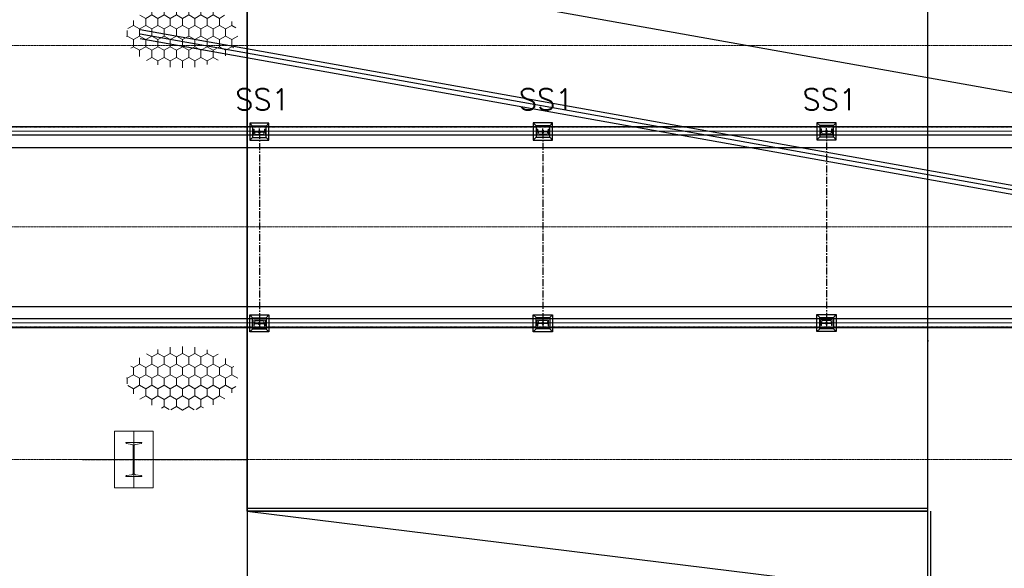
# Model space of a CAD drawing. Header units: inches. Extents: x -204116 to 930598, y -391373 to 256461.
# Tile 44 of 225: x -20683 to -12004, y 34609 to 39445. Entities that reach past the tile are written whole.
import ezdxf
from ezdxf.lldxf.tags import DXFTag

# ---------------------------------------------------------------- set-up
doc = ezdxf.new("R2010")
doc.units = ezdxf.units.IN
doc.header["$LTSCALE"] = 10
doc.header["$MEASUREMENT"] = 0
for name, pattern in [('CENTER', [2, 1.25, -0.25, 0.25, -0.25]), ('CONTINOUS', [0]), ('HIDDEN', [0.375, 0.25, -0.125])]:
    doc.linetypes.add(name, pattern=pattern)
for name, color, linetype in [('BELT', 4, 'Continuous'), ('BOLT', 21, 'Continuous'), ('EQP', 71, 'Continuous')]:
    doc.layers.add(name, color=color, linetype=linetype)
for name, color, linetype, lineweight in [('cen', 2, 'CENTER2', 25), ('CENTER', 2, 'CENTER', 25), ('HIDDEN', 1, 'HIDDEN', 25), ('HIDEN', 8, 'CONTINOUS', 9), ('OBJECT', 7, 'Continuous', 25)]:
    doc.layers.add(name, color=color, linetype=linetype, lineweight=lineweight)
doc.styles.add('SIMPLEX', font='simplex')
tags = doc.linetypes.add('CENTER2', pattern=[1.125, 0.75, -0.125, 0.125, -0.125]).pattern_tags.tags
tags[10:11] = [DXFTag(74, 4), DXFTag(75, 0), DXFTag(340, '0'), DXFTag(46, 1.0), DXFTag(50, 0.0), DXFTag(44, 0.0), DXFTag(45, 0.0)]
tags[8:9] = [DXFTag(74, 4), DXFTag(75, 0), DXFTag(340, '0'), DXFTag(46, 1.0), DXFTag(50, 0.0), DXFTag(44, 0.0), DXFTag(45, 0.0)]
tags[6:7] = [DXFTag(74, 4), DXFTag(75, 0), DXFTag(340, '0'), DXFTag(46, 1.0), DXFTag(50, 0.0), DXFTag(44, 0.0), DXFTag(45, 0.0)]
tags[4:5] = [DXFTag(74, 4), DXFTag(75, 0), DXFTag(340, '0'), DXFTag(46, 1.0), DXFTag(50, 0.0), DXFTag(44, 0.0), DXFTag(45, 0.0)]
doc.linetypes.add('FENCELINE1', pattern='A,0.25,-0.1,[133,ltypeshp.shx,S=0.1,R=0,X=-0.1,Y=0],-0.1,1', length=1.45)

# ---------------------------------------------------------------- blocks, each defined once
blk = doc.blocks.new('afgf')
for p, q in [((-60.1, 895), (-85.1, 920)), ((59.9, 895), (84.9, 920)), ((-60.1, 795), (-85.1, 770)), ((59.9, 795), (84.9, 770)), ((-60.1, -795), (-85.1, -770)), ((59.9, -795), (84.9, -770)), ((-60.1, -895), (-85.1, -920)), ((59.9, -895), (84.9, -920))]:
    blk.add_line(p, q)
for points in [[(-85.1, 770), (84.9, 770), (84.9, 920), (-85.1, 920)], [(-60.1, 795), (59.9, 795), (59.9, 895), (-60.1, 895)], [(-85.1, -770), (84.9, -770), (84.9, -920), (-85.1, -920)], [(-60.1, -795), (59.9, -795), (59.9, -895), (-60.1, -895)]]:
    blk.add_lwpolyline(points, close=True)
at = {"lineweight": 0}
for points in [[(49.9, 817), (49.9, 867), (46.7, 867, 0.383864), (44.3, 864.9), (40.7, 830.1, -0.383864), (31.7, 822), (-31.9, 822, -0.383864), (-40.9, 830.1), (-44.5, 864.9, 0.383864), (-46.9, 867), (-50.1, 867), (-50.1, 817)], [(49.9, -817), (49.9, -867), (46.7, -867, -0.383864), (44.3, -864.9), (40.7, -830.1, 0.383864), (31.7, -822), (-31.9, -822, 0.383864), (-40.9, -830.1), (-44.5, -864.9, -0.383864), (-46.9, -867), (-50.1, -867), (-50.1, -817)]]:
    blk.add_lwpolyline(points, format="xyb", close=True, dxfattribs=at)
at = {"layer": 'BOLT', "color": 3}
for centre in [(-0.1, 845), (-0.1, -845)]:
    blk.add_circle(centre, 9, dxfattribs=at)
at = {"layer": 'cen', "color": 1}
for p, q in [((-0.1, 817.1), (-0.1, 872.9)), ((-50.1, 845), (49.9, 845)), ((-50.1, -845), (49.9, -845)), ((-0.1, -817.1), (-0.1, -872.9))]:
    blk.add_line(p, q, dxfattribs=at)
at = {"layer": 'CENTER', "ltscale": 5}
blk.add_line((0, -845, 3.3), (-0.1, 845, 66.1), dxfattribs=at)

msp = doc.modelspace()

# ---------------------------------------------------------------- hatches: boundary and pattern name
at = {"layer": 'HIDEN'}
h = msp.add_hatch(dxfattribs=at)
h.set_pattern_fill('HONEY', color=8, scale=500, angle=90, style=0)
h.set_pattern_definition([(270, (1156977.394, 1139237.656), (54.1265875, -93.75), [62.5, -125]), (30, (1156977.394, 1139237.656), (54.1265879, 93.7499998), [62.5, -125]), (330, (1156977.394, 1139237.656), (108.2531754, -2e-07), [-125, 62.5])])
edge = h.paths.add_edge_path()
edge.add_ellipse((-19251.6, 39301.6), major_axis=(-490.4, 0), ratio=0.575605, start_angle=0, end_angle=360)
h = msp.add_hatch(dxfattribs=at)
h.set_pattern_fill('HONEY', color=8, scale=500, angle=90, style=0)
h.set_pattern_definition([(90, (1156977.394, -1063652.72), (54.1265875, 93.75), [62.5, -125]), (330, (1156977.394, -1063652.72), (54.1265879, -93.7499998), [62.5, -125]), (30, (1156977.394, -1063652.72), (108.2531754, 2e-07), [-125, 62.5])])
edge = h.paths.add_edge_path()
edge.add_ellipse((-19251.6, 36283.3), major_axis=(-490.4, 0), ratio=0.575605, start_angle=0, end_angle=360, ccw=False)

# ---------------------------------------------------------------- linework, layer by layer
at = {"color": 250}
for p, q in [((-18677.6, 46583.4), (-18677.7, 33106.9)), ((-12677.7, 33112.8), (-12677.6, 46086.1)), ((-18677.7, 35112.9), (-18677.6, 45612.9)), ((-19620.3, 40174.2, 2), (6995, 35420.6, 2)), ((5569.9, 34854.8, 0), (-19621.4, 39354.2, 0)), ((5563.3, 34817.9, 0), (-19621.4, 39316.1, -0.7)), ((-19621.5, 39278, 0), (5556.7, 34781, 0)), ((-18677.7, 35112.9), (-12677.7, 35112.8)), ((-12677.7, 35112.8), (-18677.7, 35112.9)), ((-12677.7, 33112.8), (-12677.7, 35112.8))]:
    msp.add_line(p, q, dxfattribs=at)
at = {"color": 1, "linetype": 'CENTER', "lineweight": 0, "ltscale": 0.5}
for p, q in [((-191672.5, 39217.8, -4480163), (-3830.7, 39217.8, -4480163)), ((-189672.5, 37617.8, -59590.7), (-3830.7, 37617.8, -59590.7)), ((-180672.5, 35567.8, -4480163), (-3830.7, 35567.8, -4480163))]:
    msp.add_line(p, q, dxfattribs=at)
at = {"color": 250, "linetype": 'FENCELINE1', "ltscale": 100}
for p, q in [((-12677.7, 35137.8), (-18677.7, 35137.9)), ((-12652.7, 33112.8), (-12652.7, 35112.8))]:
    msp.add_line(p, q, dxfattribs=at)
at = {"color": 250, "ltscale": 25}
msp.add_line((-18677.7, 35112.9), (-13406, 34463.2, 6), dxfattribs=at)
at = {"layer": 'BELT'}
for p, q in [((-189672.5, 38317.8, 8064038.2), (-5499.3, 38317.8, 445408.5)), ((-189672.5, 36917.8, 8063739.8), (-5499.3, 36917.8, 447846.3))]:
    msp.add_line(p, q, dxfattribs=at)
at = {"layer": 'cen', "linetype": 'CENTER2', "lineweight": 9, "ltscale": 0.01}
for p, q in [((-189672.5, 38462.8, 8170367.7), (-6796.4, 38462.8, 233656.2)), ((-189672.5, 36772.8, 8170367.8), (-6796.4, 36772.8, 233656.2))]:
    msp.add_line(p, q, dxfattribs=at)
at = {"layer": 'CENTER', "ltscale": 0.5}
msp.add_line((-20130, 35567.8, -4480165), (-18677.5, 35567.8, -4480165), dxfattribs=at)
at = {"layer": 'EQP', "color": 3, "ltscale": 0.05}
msp.add_line((-12677.5, 36620.8, -4480165), (-12677.5, 36608.8, -4480165), dxfattribs=at)
at = {"layer": 'HIDDEN', "lineweight": 9, "ltscale": 0.01}
for p, q in [((-189672.5, 38497.1, 8170365.1), (-6796.4, 38497.1, 233654.1)), ((-189672.5, 36738.5, 8170371.1), (-6796.4, 36738.5, 233660.1))]:
    msp.add_line(p, q, dxfattribs=at)
at = {"layer": 'HIDEN', "color": 251, "ltscale": 25}
msp.add_line((-19677.5, 35317.8, -2269878.8), (-19677.5, 35817.8, -2269878.8), dxfattribs=at)
at = {"layer": 'HIDEN', "color": 251, "ltscale": 25, "elevation": -2269878.8}
msp.add_lwpolyline([(-19507.5, 35817.8), (-19847.5, 35817.8), (-19847.5, 35317.8), (-19507.5, 35317.8)], close=True, dxfattribs=at)
msp.add_lwpolyline([(-19747.5, 35717.8), (-19607.5, 35717.8), (-19607.5, 35715.5, -0.373885), (-19613.5, 35708.5), (-19661.6, 35701.8, 0.373885), (-19673.6, 35687.9), (-19673.6, 35447.8, 0.373885), (-19661.6, 35433.9), (-19613.5, 35427.1, -0.373885), (-19607.5, 35420.2), (-19607.5, 35417.8), (-19747.5, 35417.8), (-19747.5, 35420.2, -0.373885), (-19741.4, 35427.1), (-19693.4, 35433.9, 0.373885), (-19681.3, 35447.8), (-19681.3, 35687.9, 0.373885), (-19693.4, 35701.8), (-19741.4, 35708.5, -0.373885), (-19747.5, 35715.5)], format="xyb", close=True, dxfattribs=at)
at = {"layer": 'OBJECT'}
for p, q in [((-189672.5, 38502.8, 8170367.2), (-6796.4, 38502.8, 233656.2)), ((-6796.4, 38427.8, 233656.2), (-189672.5, 38427.8, 8170367.2)), ((-6796.4, 36807.8, 233660.1), (-189672.5, 36807.8, 8170371.1)), ((-189672.5, 36732.8, 8170371.1), (-6796.4, 36732.8, 233660.1))]:
    msp.add_line(p, q, dxfattribs=at)

# ---------------------------------------------------------------- block references
at = {"extrusion": (0, 0, -1), "zscale": -1, "rotation": 179.9999998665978}
for p in [(16070.5, 37614.2, 59750.7), (13570.5, 37616, 59697.9), (18570.4, 37612.3, 59838.2)]:
    msp.add_blockref('afgf', p, dxfattribs=at)

# ---------------------------------------------------------------- texts
at = {"color": 100, "style": 'SIMPLEX'}
for p in [(-18783.8, 38647.1, -4480163), (-16283.8, 38647.1, -4480163), (-13783.8, 38647.1, -4480163)]:
    msp.add_text('SS1', height=187.5, rotation=359.98827, dxfattribs=at).set_placement(p)

doc.saveas('drawing.dxf')
